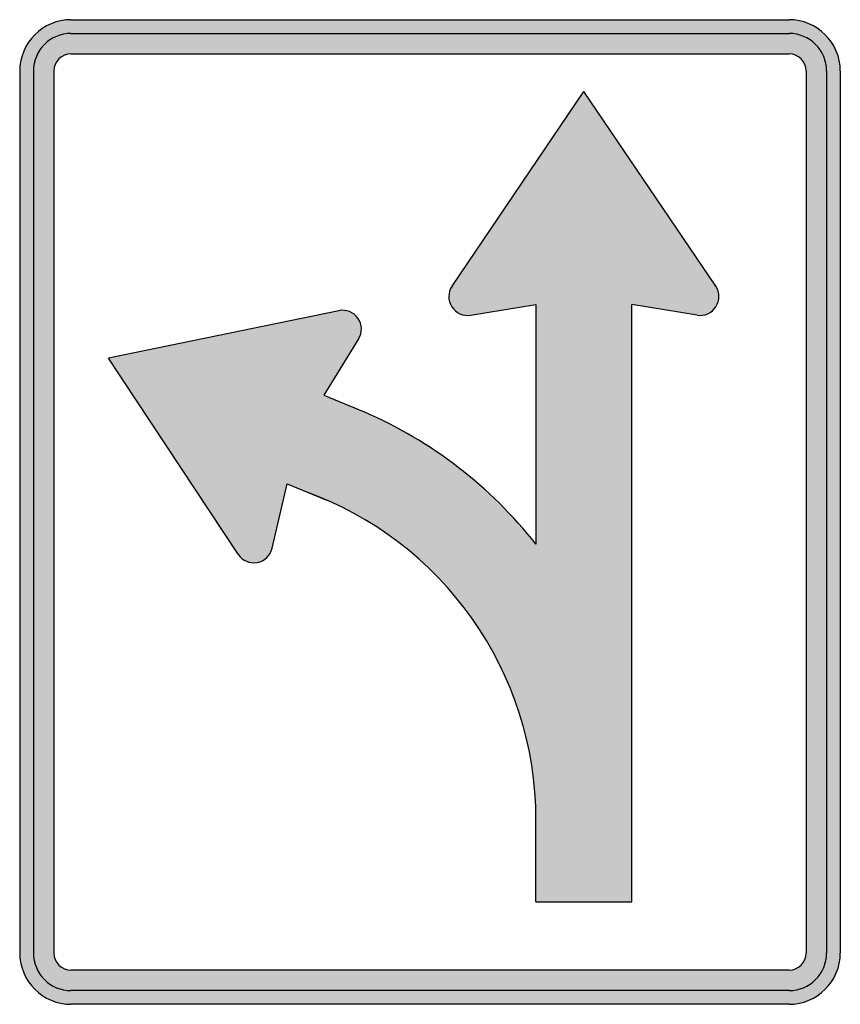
# Model space of a CAD drawing. Header units: inches. Extents: x -15 to 15, y -18 to 18.
import ezdxf

# ---------------------------------------------------------------- set-up
doc = ezdxf.new("R2010")
doc.units = ezdxf.units.IN
doc.header["$MEASUREMENT"] = 0

msp = doc.modelspace()

# ---------------------------------------------------------------- hatches: boundary and pattern name
h = msp.add_hatch(color=7)
h.paths.add_polyline_path([(13.128, -18), (-13.128, -18), (-13.38, -17.982), (-13.626, -17.934), (-13.854, -17.85), (-14.07, -17.742), (-14.268, -17.61), (-14.448, -17.448), (-14.61, -17.268), (-14.742, -17.07), (-14.85, -16.854), (-14.934, -16.626), (-14.982, -16.38), (-15, -16.128), (-15, 16.122), (-14.982, 16.38), (-14.934, 16.626), (-14.85, 16.854), (-14.742, 17.07), (-14.61, 17.268), (-14.448, 17.448), (-14.268, 17.61), (-14.07, 17.742), (-13.854, 17.85), (-13.626, 17.934), (-13.38, 17.982), (-13.128, 18), (13.128, 18), (13.38, 17.982), (13.626, 17.934), (13.854, 17.85), (14.07, 17.742), (14.268, 17.61), (14.448, 17.448), (14.61, 17.268), (14.742, 17.07), (14.85, 16.854), (14.934, 16.626), (14.982, 16.38), (15, 16.122), (15, -16.128), (14.982, -16.38), (14.934, -16.626), (14.85, -16.854), (14.742, -17.07), (14.61, -17.268), (14.448, -17.448), (14.268, -17.61), (14.07, -17.742), (13.854, -17.85), (13.626, -17.934), (13.38, -17.982), (13.128, -18)])
h.paths.add_polyline_path([(-13.746, -16.128), (-13.746, 16.122), (-13.728, 16.29), (-13.662, 16.44), (-13.566, 16.566), (-13.44, 16.662), (-13.29, 16.728), (-13.128, 16.746), (13.128, 16.746), (13.29, 16.728), (13.44, 16.662), (13.566, 16.566), (13.662, 16.44), (13.728, 16.29), (13.746, 16.122), (13.746, -16.128), (13.728, -16.29), (13.662, -16.44), (13.566, -16.566), (13.44, -16.662), (13.29, -16.728), (13.128, -16.746), (-13.128, -16.746), (-13.29, -16.728), (-13.44, -16.662), (-13.566, -16.566), (-13.662, -16.44), (-13.728, -16.29), (-13.746, -16.128)], flags=0)
msp.add_hatch(color=7).paths.add_polyline_path([(-7.014, -1.548), (-11.748, 5.622), (-3.336, 7.362), (-3.198, 7.374), (-3.066, 7.362), (-2.94, 7.326), (-2.826, 7.266), (-2.718, 7.182), (-2.634, 7.08), (-2.568, 6.966), (-2.526, 6.84), (-2.508, 6.708), (-2.52, 6.576), (-2.55, 6.45), (-2.61, 6.324), (-3.888, 4.266), (-2.412, 3.66), (-1.8, 3.378), (-1.206, 3.078), (-0.624, 2.748), (-0.054, 2.4), (0.498, 2.028), (1.032, 1.632), (1.554, 1.212), (2.052, 0.774), (2.538, 0.318), (3, -0.162), (3.45, -0.66), (3.876, -1.176), (3.876, 7.59), (1.488, 7.194), (1.35, 7.188), (1.218, 7.206), (1.098, 7.248), (0.978, 7.314), (0.882, 7.398), (0.798, 7.506), (0.732, 7.626), (0.696, 7.752), (0.69, 7.884), (0.702, 8.016), (0.744, 8.142), (0.804, 8.262), (5.628, 15.378), (10.446, 8.262), (10.506, 8.142), (10.548, 8.016), (10.56, 7.884), (10.554, 7.752), (10.518, 7.626), (10.452, 7.506), (10.368, 7.398), (10.272, 7.314), (10.158, 7.248), (10.032, 7.206), (9.9, 7.188), (9.762, 7.194), (7.374, 7.59), (7.374, -14.25), (3.876, -14.25), (3.876, -11.25), (3.858, -10.578), (3.804, -9.912), (3.72, -9.258), (3.6, -8.61), (3.45, -7.974), (3.264, -7.344), (3.048, -6.732), (2.802, -6.132), (2.532, -5.55), (2.226, -4.98), (1.896, -4.428), (1.536, -3.888), (1.152, -3.372), (0.738, -2.88), (0.306, -2.4), (-0.156, -1.95), (-0.636, -1.518), (-1.146, -1.11), (-1.674, -0.726), (-2.226, -0.372), (-2.796, -0.042), (-3.384, 0.258), (-3.996, 0.528), (-4.62, 0.768), (-5.22, 1.032), (-5.772, -1.326), (-5.814, -1.452), (-5.88, -1.566), (-5.964, -1.668), (-6.072, -1.746), (-6.186, -1.806), (-6.318, -1.848), (-6.456, -1.854), (-6.588, -1.842), (-6.714, -1.8), (-6.828, -1.74), (-6.93, -1.65), (-7.014, -1.548)])

# ---------------------------------------------------------------- linework, layer by layer
at = {"color": 7}
for p, q in [((-13.126, 18), (13.126, 18)), ((-13.126, 17.5), (13.126, 17.5)), ((-13.126, 16.749), (13.126, 16.749)), ((-15, 16.126), (-15, -16.126)), ((-14.499, 16.126), (-14.499, -16.126)), ((-13.747, 16.126), (-13.747, -16.126)), ((13.749, 16.126), (13.749, -16.126)), ((14.5, 16.126), (14.5, -16.126)), ((15, 16.126), (15, -16.126)), ((0.806, 8.261), (5.626, 15.376)), ((10.444, 8.261), (5.626, 15.376)), ((1.486, 7.197), (3.874, 7.588)), ((3.874, 7.588), (3.874, -1.176)), ((7.374, -14.25), (7.374, 7.588)), ((9.764, 7.197), (7.374, 7.588)), ((-3.334, 7.361), (-11.75, 5.623)), ((-2.611, 6.327), (-3.886, 4.267)), ((-7.013, -1.547), (-11.75, 5.623)), ((-3.886, 4.267), (-2.41, 3.658)), ((-5.77, -1.326), (-5.221, 1.033)), ((-5.221, 1.033), (-3.746, 0.423)), ((3.874, -14.25), (3.874, -11.25)), ((3.874, -14.25), (7.374, -14.25)), ((13.126, -16.747), (-13.126, -16.747)), ((13.126, -17.499), (-13.126, -17.499)), ((13.126, -18), (-13.126, -18))]:
    msp.add_line(p, q, dxfattribs=at)
for points in [[(-13.125, 18), (-14.16, 18), (-15, 17.16), (-15, 16.125)], [(15, 16.125), (15, 17.16), (14.161, 18), (13.125, 18)], [(-13.125, 17.499), (-13.884, 17.499), (-14.499, 16.884), (-14.499, 16.125)], [(14.5, 16.125), (14.5, 16.884), (13.884, 17.499), (13.125, 17.499)], [(-13.125, 16.748), (-13.469, 16.748), (-13.748, 16.469), (-13.748, 16.125)], [(13.748, 16.125), (13.748, 16.469), (13.469, 16.748), (13.125, 16.748)], [(3.875, -1.175), (2.211, 0.93), (0.052, 2.591), (-2.41, 3.659)], [(3.875, -11.25), (3.875, -5.848), (0.471, -1.033), (-4.621, 0.769)], [(-15, -16.125), (-15, -17.161), (-14.16, -18), (-13.125, -18)], [(-14.499, -16.125), (-14.499, -16.884), (-13.884, -17.5), (-13.125, -17.5)], [(-13.748, -16.125), (-13.748, -16.469), (-13.469, -16.748), (-13.125, -16.748)], [(13.125, -18), (14.161, -18), (15, -17.161), (15, -16.125)], [(13.125, -17.5), (13.884, -17.5), (14.5, -16.884), (14.5, -16.125)], [(13.125, -16.748), (13.469, -16.748), (13.748, -16.469), (13.748, -16.125)]]:
    msp.add_open_spline(points, degree=3, dxfattribs=at)
for points in [[(0.806, 8.261), (0.652, 8.033), (0.648, 7.736), (0.796, 7.505), (0.944, 7.273), (1.215, 7.152), (1.486, 7.197)], [(9.764, 7.197), (10.035, 7.152), (10.306, 7.273), (10.454, 7.505), (10.602, 7.736), (10.598, 8.033), (10.444, 8.261)], [(-2.611, 6.326), (-2.467, 6.56), (-2.475, 6.857), (-2.633, 7.082), (-2.79, 7.307), (-3.066, 7.417), (-3.335, 7.361)], [(-7.014, -1.547), (-6.862, -1.777), (-6.589, -1.894), (-6.319, -1.845), (-6.049, -1.797), (-5.833, -1.592), (-5.771, -1.325)]]:
    msp.add_open_spline(points, degree=3, knots=[0, 0, 0, 0, 1, 1, 1, 2, 2, 2, 2], dxfattribs=at)

doc.saveas('drawing.dxf')
